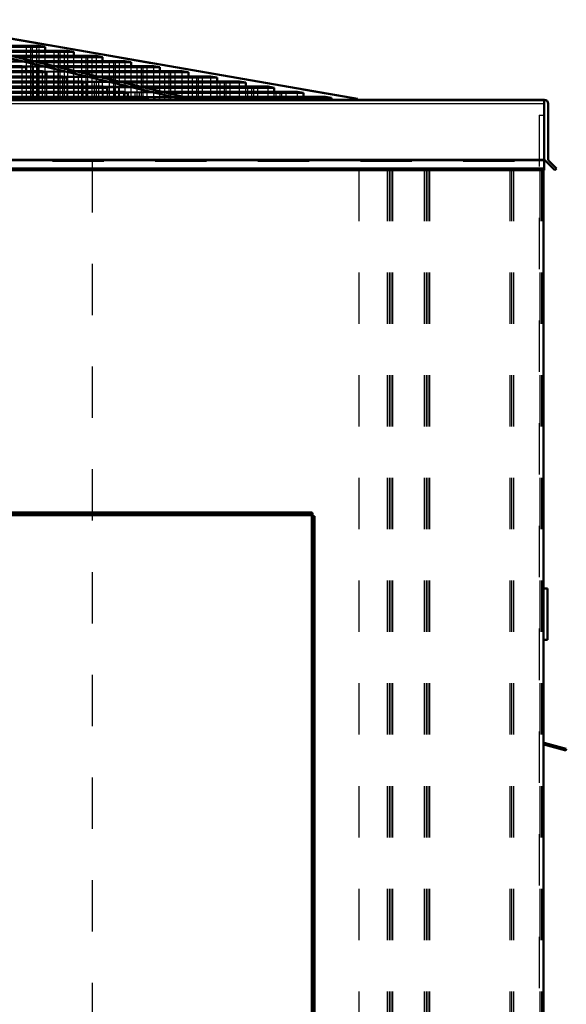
# Model space of a CAD drawing. Header units: inches. Extents: x -24.5 to 24.2, y -0.3 to 45.
# Tile 4 of 4: x 13.6 to 24.2, y 22.2 to 41.4. Entities that reach past the tile are written whole.
import ezdxf

# ---------------------------------------------------------------- set-up
doc = ezdxf.new("R2010")
doc.units = ezdxf.units.IN
doc.header["$MEASUREMENT"] = 0
doc.linetypes.add('Dashed', pattern=[2, 1, -1])
for name, color, linetype, lineweight in [('AM_0', 7, 'Continuous', 50), ('AM_4', 3, 'Continuous', 25), ('AM_9', 6, 'Dashed', 25)]:
    doc.layers.add(name, color=color, linetype=linetype, lineweight=lineweight)

msp = doc.modelspace()

# ---------------------------------------------------------------- linework, layer by layer
at = {"layer": 'AM_0'}
for p, q in [((10.215, 41.358), (16.713, 39.817)), ((16.935, 39.817), (10.437, 41.358)), ((11.288, 41.358), (20.164, 39.817)), ((12.584, 40.852), (13.959, 40.852)), ((14.079, 40.83), (13.959, 40.852)), ((12.674, 40.83), (14.079, 40.83)), ((13.003, 40.752), (14.517, 40.752)), ((13.094, 40.731), (14.637, 40.731)), ((13.423, 40.653), (15.075, 40.653)), ((14.079, 40.752), (14.079, 40.83)), ((14.637, 40.731), (14.517, 40.752)), ((14.637, 40.653), (14.637, 40.731)), ((15.195, 40.631), (15.075, 40.653)), ((13.513, 40.631), (15.195, 40.631)), ((13.842, 40.553), (15.632, 40.553)), ((13.932, 40.532), (15.752, 40.532)), ((15.195, 40.553), (15.195, 40.631)), ((15.752, 40.532), (15.632, 40.553)), ((15.752, 40.454), (15.752, 40.532)), ((5.616, 40.333), (14.103, 40.333)), ((5.647, 40.354), (14.018, 40.354)), ((5.76, 40.432), (13.708, 40.432)), ((5.791, 40.454), (13.624, 40.454)), ((13.708, 40.432), (13.624, 40.454)), ((13.708, 40.432), (13.708, 40.354)), ((14.103, 40.333), (14.018, 40.354)), ((14.103, 40.333), (14.103, 40.255)), ((14.261, 40.454), (16.19, 40.454)), ((14.352, 40.432), (16.31, 40.432)), ((14.681, 40.354), (16.748, 40.354)), ((14.771, 40.333), (16.868, 40.333)), ((16.31, 40.432), (16.19, 40.454)), ((16.31, 40.354), (16.31, 40.432)), ((16.868, 40.333), (16.748, 40.354)), ((16.868, 40.255), (16.868, 40.333)), ((5.327, 40.134), (14.892, 40.134)), ((5.358, 40.155), (14.807, 40.155)), ((5.472, 40.233), (14.497, 40.233)), ((5.503, 40.255), (14.412, 40.255)), ((14.497, 40.233), (14.412, 40.255)), ((14.497, 40.233), (14.497, 40.155)), ((14.892, 40.134), (14.807, 40.155)), ((14.892, 40.134), (14.892, 40.056)), ((15.1, 40.255), (17.305, 40.255)), ((15.19, 40.233), (17.425, 40.233)), ((15.519, 40.155), (17.863, 40.155)), ((15.61, 40.134), (17.983, 40.134)), ((17.425, 40.233), (17.305, 40.255)), ((17.425, 40.155), (17.425, 40.233)), ((17.983, 40.134), (17.863, 40.155)), ((17.983, 40.056), (17.983, 40.134)), ((5.036, 39.933), (15.689, 39.933)), ((5.067, 39.954), (15.604, 39.954)), ((5.183, 40.034), (15.285, 40.034)), ((5.214, 40.056), (15.201, 40.056)), ((15.285, 40.034), (15.201, 40.056)), ((15.285, 40.034), (15.285, 39.954)), ((15.689, 39.933), (15.604, 39.954)), ((15.689, 39.933), (15.689, 39.857)), ((15.944, 40.056), (18.42, 40.056)), ((16.028, 40.034), (18.54, 40.034)), ((16.367, 39.954), (18.99, 39.954)), ((16.457, 39.933), (19.11, 39.933)), ((18.54, 40.034), (18.42, 40.056)), ((18.54, 39.954), (18.54, 40.034)), ((19.11, 39.933), (18.99, 39.954)), ((19.11, 39.857), (19.11, 39.933)), ((23.797, 39.8), (-23.797, 39.8)), ((23.782, 39.793), (-23.782, 39.793)), ((4.894, 39.835), (16.075, 39.835)), ((4.925, 39.857), (15.991, 39.857)), ((16.075, 39.835), (15.991, 39.857)), ((16.075, 39.835), (16.075, 39.8)), ((16.713, 39.817), (16.713, 39.8)), ((16.713, 39.817), (16.935, 39.817)), ((16.778, 39.857), (19.537, 39.857)), ((16.868, 39.835), (19.657, 39.835)), ((16.935, 39.817), (16.935, 39.8)), ((19.657, 39.835), (19.537, 39.857)), ((19.657, 39.8), (19.657, 39.835)), ((20.164, 39.817), (20.164, 39.8)), ((23.782, 39.8), (23.782, 39.793)), ((23.797, 39.8), (23.797, 38.426)), ((23.878, 38.636), (23.878, 39.72)), ((23.797, 38.622), (23.812, 38.622)), ((23.812, 38.622), (24.008, 38.426)), ((24.041, 38.459), (23.887, 38.612)), ((23.797, 38.459), (-23.797, 38.459)), ((23.797, 38.426), (-23.797, 38.426)), ((23.782, 38.426), (23.782, 4.49)), ((24.008, 38.426), (24.041, 38.459)), ((19.271, 31.762), (7.281, 31.762)), ((19.271, 31.728), (7.281, 31.728)), ((19.271, 31.762), (19.271, 5.632)), ((19.281, 31.757), (19.271, 31.757)), ((19.322, 31.691), (19.271, 31.691)), ((19.281, 31.691), (19.281, 31.757)), ((19.288, 31.691), (19.288, 5.699)), ((19.322, 31.691), (19.322, 5.699)), ((23.861, 30.28), (23.782, 30.28)), ((23.861, 30.28), (23.861, 29.28)), ((23.861, 29.28), (23.782, 29.28)), ((23.789, 27.242), (24.22, 27.127)), ((24.229, 27.16), (23.798, 27.275)), ((24.22, 27.127), (24.229, 27.16))]:
    msp.add_line(p, q, dxfattribs=at)
for centre, radius, start, end in [((23.797, 39.72), 0.08, 0, 90), ((23.911, 38.636), 0.034, 180, 225), ((23.807, 27.308), 0.068, 247.9757, 255), ((23.807, 27.308), 0.034, 221.4096, 255)]:
    msp.add_arc(centre, radius, start, end, dxfattribs=at)
at = {"layer": 'AM_4'}
for p, q in [((23.797, 39.72), (-23.797, 39.72)), ((23.797, 38.636), (-23.797, 38.636)), ((23.797, 38.612), (-23.797, 38.612)), ((19.271, 31.695), (7.281, 31.695))]:
    msp.add_line(p, q, dxfattribs=at)
at = {"layer": 'AM_9'}
for p, q in [((20.083, 39.817), (11.207, 41.358)), ((13.707, 40.852), (13.823, 40.83)), ((13.707, 40.852), (13.707, 39.8)), ((13.788, 40.852), (13.788, 39.8)), ((13.904, 40.83), (13.788, 40.852)), ((13.959, 39.8), (13.959, 40.852)), ((13.823, 40.83), (13.823, 39.8)), ((13.904, 40.83), (13.904, 39.8)), ((14.079, 39.8), (14.079, 40.752)), ((14.246, 40.752), (14.362, 40.731)), ((14.246, 40.752), (14.246, 39.8)), ((14.327, 40.752), (14.327, 39.8)), ((14.443, 40.731), (14.327, 40.752)), ((14.362, 40.731), (14.362, 39.8)), ((14.443, 40.731), (14.443, 39.8)), ((14.517, 39.8), (14.517, 40.752)), ((14.637, 39.8), (14.637, 40.653)), ((14.785, 40.653), (14.785, 39.8)), ((14.785, 40.653), (14.901, 40.631)), ((14.866, 40.653), (14.866, 39.8)), ((14.982, 40.631), (14.866, 40.653)), ((15.075, 39.8), (15.075, 40.653)), ((13.842, 40.553), (13.229, 40.553)), ((13.932, 40.532), (13.314, 40.532)), ((14.901, 40.631), (14.901, 39.8)), ((14.982, 40.631), (14.982, 39.8)), ((15.195, 39.8), (15.195, 40.553)), ((15.323, 40.553), (15.323, 39.8)), ((15.323, 40.553), (15.439, 40.532)), ((15.404, 40.553), (15.404, 39.8)), ((15.52, 40.532), (15.404, 40.553)), ((15.439, 40.532), (15.439, 39.8)), ((15.52, 40.532), (15.52, 39.8)), ((15.632, 39.8), (15.632, 40.553)), ((14.261, 40.454), (13.624, 40.454)), ((13.624, 40.454), (13.624, 39.8)), ((14.352, 40.432), (13.708, 40.432)), ((13.708, 40.354), (13.708, 39.8)), ((13.845, 40.454), (13.845, 39.8)), ((13.845, 40.454), (13.93, 40.432)), ((13.93, 40.432), (13.93, 39.8)), ((14.018, 40.354), (14.681, 40.354)), ((14.018, 40.354), (14.018, 39.8)), ((14.771, 40.333), (14.103, 40.333)), ((14.24, 40.354), (14.24, 39.8)), ((14.24, 40.354), (14.324, 40.333)), ((14.324, 40.333), (14.324, 39.8)), ((15.752, 39.8), (15.752, 40.454)), ((15.863, 40.454), (15.863, 39.8)), ((15.863, 40.454), (15.978, 40.432)), ((15.944, 40.454), (15.944, 39.8)), ((16.059, 40.432), (15.944, 40.454)), ((15.978, 40.432), (15.978, 39.8)), ((16.059, 40.432), (16.059, 39.8)), ((16.19, 39.8), (16.19, 40.454)), ((16.31, 39.8), (16.31, 40.354)), ((16.402, 40.354), (16.402, 39.8)), ((16.402, 40.354), (16.518, 40.333)), ((16.483, 40.354), (16.483, 39.8)), ((16.599, 40.333), (16.483, 40.354)), ((16.518, 40.333), (16.518, 39.8)), ((16.599, 40.333), (16.599, 39.8)), ((16.748, 39.8), (16.748, 40.354)), ((14.103, 40.255), (14.103, 39.8)), ((15.1, 40.255), (14.412, 40.255)), ((14.412, 40.255), (14.412, 39.8)), ((15.19, 40.233), (14.497, 40.233)), ((14.497, 40.155), (14.497, 39.8)), ((14.633, 40.255), (14.633, 39.8)), ((14.633, 40.255), (14.718, 40.233)), ((14.718, 40.233), (14.718, 39.8)), ((15.519, 40.155), (14.807, 40.155)), ((14.807, 40.155), (14.807, 39.8)), ((15.61, 40.134), (14.892, 40.134)), ((15.028, 40.155), (15.028, 39.8)), ((15.028, 40.155), (15.113, 40.134)), ((15.113, 40.134), (15.113, 39.8)), ((16.868, 39.8), (16.868, 40.255)), ((16.94, 40.255), (17.056, 40.233)), ((16.94, 40.255), (16.94, 39.8)), ((17.021, 40.255), (17.021, 39.8)), ((17.137, 40.233), (17.021, 40.255)), ((17.056, 40.233), (17.056, 39.8)), ((17.137, 40.233), (17.137, 39.8)), ((17.305, 39.8), (17.305, 40.255)), ((17.425, 39.8), (17.425, 40.155)), ((17.479, 40.155), (17.479, 39.8)), ((17.479, 40.155), (17.595, 40.134)), ((17.56, 40.155), (17.56, 39.8)), ((17.676, 40.134), (17.56, 40.155)), ((17.595, 40.134), (17.595, 39.8)), ((17.676, 40.134), (17.676, 39.8)), ((17.863, 39.8), (17.863, 40.155)), ((14.892, 40.056), (14.892, 39.8)), ((15.944, 40.056), (15.195, 40.056)), ((15.201, 40.056), (15.201, 39.8)), ((16.028, 40.034), (15.285, 40.034)), ((15.285, 39.954), (15.285, 39.8)), ((15.422, 40.056), (15.422, 39.8)), ((15.422, 40.056), (15.507, 40.034)), ((15.507, 40.034), (15.507, 39.8)), ((15.604, 39.954), (16.367, 39.954)), ((15.604, 39.954), (15.604, 39.8)), ((16.457, 39.933), (15.689, 39.933)), ((15.825, 39.954), (15.825, 39.8)), ((15.825, 39.954), (15.91, 39.933)), ((15.91, 39.933), (15.91, 39.8)), ((17.983, 39.8), (17.983, 40.056)), ((18.017, 40.056), (18.017, 39.8)), ((18.017, 40.056), (18.133, 40.034)), ((18.098, 40.056), (18.098, 39.8)), ((18.214, 40.034), (18.098, 40.056)), ((18.133, 40.034), (18.133, 39.8)), ((18.214, 40.034), (18.214, 39.8)), ((18.42, 39.8), (18.42, 40.056)), ((18.54, 39.8), (18.54, 39.954)), ((18.567, 39.954), (18.567, 39.8)), ((18.567, 39.954), (18.683, 39.933)), ((18.648, 39.954), (18.648, 39.8)), ((18.764, 39.933), (18.648, 39.954)), ((18.683, 39.933), (18.683, 39.8)), ((18.764, 39.933), (18.764, 39.8)), ((18.99, 39.8), (18.99, 39.954)), ((14.992, 39.8), (14.992, 39.793)), ((15.689, 39.857), (15.689, 39.8)), ((16.778, 39.857), (15.991, 39.857)), ((15.991, 39.857), (15.991, 39.8)), ((16.868, 39.835), (16.075, 39.835)), ((16.212, 39.857), (16.212, 39.8)), ((16.212, 39.857), (16.297, 39.835)), ((16.297, 39.835), (16.297, 39.8)), ((19.096, 39.857), (19.096, 39.8)), ((19.096, 39.857), (19.212, 39.835)), ((19.11, 39.8), (19.11, 39.857)), ((19.177, 39.857), (19.177, 39.8)), ((19.293, 39.835), (19.177, 39.857)), ((19.212, 39.835), (19.212, 39.8)), ((19.293, 39.835), (19.293, 39.8)), ((19.537, 39.8), (19.537, 39.857)), ((20.164, 39.817), (20.083, 39.817)), ((20.083, 39.817), (20.083, 39.8)), ((23.701, 39.5), (23.701, 4.485)), ((23.701, 39.5), (23.782, 39.5)), ((23.782, 39.5), (23.782, 38.426)), ((-23.782, 38.603), (23.782, 38.603)), ((15.562, 38.622), (14.992, 38.603)), ((14.992, 38.603), (14.992, 5.213)), ((23.797, 38.622), (15.562, 38.622)), ((20.186, 38.436), (20.186, 5.213)), ((20.186, 38.436), (23.782, 38.436)), ((20.742, 38.436), (20.742, 5.213)), ((20.776, 38.436), (20.776, 5.213)), ((20.81, 38.436), (20.81, 5.213)), ((20.845, 38.436), (20.845, 5.213)), ((21.462, 38.436), (21.462, 5.213)), ((21.497, 38.436), (21.497, 5.213)), ((21.53, 38.436), (21.53, 5.213)), ((21.564, 38.436), (21.564, 5.213)), ((23.128, 38.436), (23.128, 5.213)), ((23.163, 38.436), (23.163, 5.213)), ((23.197, 38.436), (23.197, 5.213)), ((23.713, 38.436), (23.713, 5.213)), ((23.747, 38.436), (23.747, 5.213)), ((19.271, 31.757), (7.281, 31.757)), ((7.281, 31.707), (19.271, 31.707)), ((19.281, 5.757), (19.281, 31.691))]:
    msp.add_line(p, q, dxfattribs=at)

doc.saveas('drawing.dxf')
